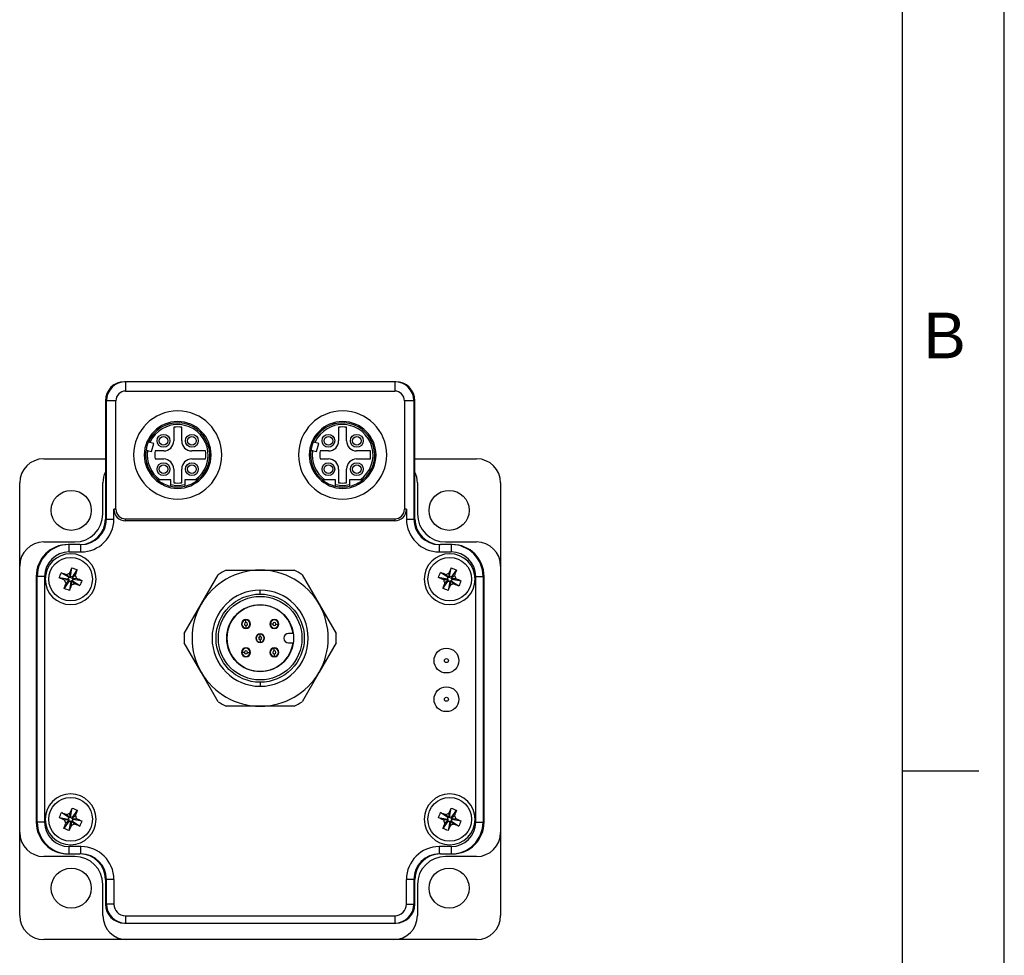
# Model space of a CAD drawing. Extents: x 0 to 21, y 0 to 16.
# Tile 4 of 5: x 16.2 to 21, y 3.1 to 7.7. Entities that reach past the tile are written whole.
import ezdxf

# ---------------------------------------------------------------- set-up
doc = ezdxf.new("R2010")
doc.units = 0
doc.header["$MEASUREMENT"] = 0
for name, color, linetype in [('CONTINUOUS', 7, 'CONTINUOUS'), ('TANGENT_EDGES', 7, 'CONTINUOUS'), ('VISIBLE', 7, 'CONTINUOUS')]:
    doc.layers.add(name, color=color, linetype=linetype)

# ---------------------------------------------------------------- blocks, each defined once
blk = doc.blocks.new('BLOCK7')
at = {"layer": 'CONTINUOUS'}
for p, q in [((21, 0), (21, 16)), ((20.5, 0.75), (20.5, 15.25)), ((20.5, 4), (20.875, 4))]:
    blk.add_line(p, q, dxfattribs=at)
at = {"layer": 'CONTINUOUS', "insert": (20.6026, 6.1387), "char_height": 0.224044, "attachment_point": 4}
blk.add_mtext('{\\fArial|b0|i0|c0|p0;\\C7;B}{\\fArial|b0|i0|c0|p0;\\C7;}', dxfattribs=at)

msp = doc.modelspace()

# ---------------------------------------------------------------- linework, layer by layer
at = {"layer": 'TANGENT_EDGES'}
for p, q in [((16.6836, 5.9115), (16.6836, 5.8652)), ((18.0061, 5.9115), (18.0061, 5.8652)), ((16.6362, 5.8177), (16.5899, 5.8177)), ((18.0999, 5.8177), (18.0536, 5.8177)), ((16.6362, 5.2852), (16.6263, 5.2852)), ((18.0635, 5.2852), (18.0536, 5.2852)), ((16.5899, 5.2365), (16.6263, 5.2365)), ((16.6836, 5.2279), (16.6836, 5.2378)), ((18.0061, 5.2378), (18.0061, 5.2279)), ((18.0635, 5.2365), (18.0999, 5.2365)), ((16.4061, 5.0751), (16.4061, 5.1115)), ((16.4649, 5.0751), (16.4649, 5.1115)), ((18.2249, 5.1115), (18.2249, 5.0751)), ((18.2836, 5.1115), (18.2836, 5.0751)), ((16.2863, 4.9552), (16.2499, 4.9552)), ((18.4035, 4.9552), (18.4399, 4.9552)), ((17.3449, 4.868), (17.3449, 4.8877)), ((17.2753, 4.7407), (17.2753, 4.7413)), ((17.2753, 4.7289), (17.2753, 4.7407)), ((17.2753, 4.7132), (17.2753, 4.7014)), ((17.2753, 4.7014), (17.2753, 4.7008)), ((17.3948, 4.7211), (17.3942, 4.7211)), ((17.4066, 4.7211), (17.3948, 4.7211)), ((17.4224, 4.7211), (17.4342, 4.7211)), ((17.4342, 4.7211), (17.4348, 4.7211)), ((17.3449, 4.6711), (17.3449, 4.6717)), ((17.3449, 4.6593), (17.3449, 4.6711)), ((17.3449, 4.6436), (17.3449, 4.6318)), ((17.3449, 4.6318), (17.3449, 4.6312)), ((17.4145, 4.6015), (17.4145, 4.6021)), ((17.4145, 4.5897), (17.4145, 4.6015)), ((17.2556, 4.5819), (17.255, 4.5819)), ((17.2674, 4.5819), (17.2556, 4.5819)), ((17.2832, 4.5819), (17.295, 4.5819)), ((17.295, 4.5819), (17.2956, 4.5819)), ((17.4145, 4.574), (17.4145, 4.5622)), ((17.4145, 4.5622), (17.4145, 4.5616)), ((17.3449, 4.4349), (17.3449, 4.4152)), ((16.2863, 3.7477), (16.2499, 3.7477)), ((18.4035, 3.7477), (18.4399, 3.7477)), ((16.4061, 3.5915), (16.4061, 3.6279)), ((16.4649, 3.5915), (16.4649, 3.6279)), ((18.2249, 3.6279), (18.2249, 3.5915)), ((18.2836, 3.6279), (18.2836, 3.5915)), ((16.6263, 3.4665), (16.5899, 3.4665)), ((18.0999, 3.4665), (18.0635, 3.4665)), ((16.6263, 3.3452), (16.5899, 3.3452)), ((18.0635, 3.3452), (18.0999, 3.3452)), ((16.6836, 3.2879), (16.6836, 3.2515)), ((18.0061, 3.2879), (18.0061, 3.2515))]:
    msp.add_line(p, q, dxfattribs=at)
for centre in [(18.2599, 4.5415), (18.2599, 4.3515)]:
    msp.add_circle(centre, 0.00999, dxfattribs=at)
for centre, radius, start, end in [((16.9399, 5.5515), 0.1496, 305.3345, 155.5587), ((17.7499, 5.5515), 0.1496, 305.3345, 155.5587), ((16.9399, 5.5515), 0.1496, 171.4413, 234.6655), ((17.7499, 5.5515), 0.1496, 171.4413, 234.6655), ((16.9399, 5.5515), 0.1496, 256.6874, 283.3126), ((17.7499, 5.5515), 0.1496, 256.6874, 283.3126), ((17.2753, 4.7211), 0.00787, 90, 270), ((17.2753, 4.7211), 0.00787, 270, 90), ((17.4145, 4.7211), 0.00787, 0, 180), ((17.4145, 4.7211), 0.00787, 180, 0), ((17.3449, 4.6515), 0.00787, 90, 270), ((17.3449, 4.6515), 0.00787, 270, 90), ((17.2753, 4.5819), 0.00787, 0, 180), ((17.2753, 4.5819), 0.00787, 180, 0), ((17.4145, 4.5819), 0.00787, 90, 270), ((17.4145, 4.5819), 0.00787, 270, 90)]:
    msp.add_arc(centre, radius, start, end, dxfattribs=at)
at = {"layer": 'VISIBLE'}
for p, q in [((16.6836, 5.9115), (16.6786, 5.9115)), ((18.0061, 5.9115), (16.6836, 5.9115)), ((18.0111, 5.9115), (18.0061, 5.9115)), ((16.6836, 5.8652), (18.0061, 5.8652)), ((16.5849, 5.8177), (16.5849, 5.2365)), ((16.5899, 5.2365), (16.5899, 5.8177)), ((16.6362, 5.2852), (16.6362, 5.8177)), ((18.0536, 5.8177), (18.0536, 5.2852)), ((18.0999, 5.8177), (18.0999, 5.2365)), ((18.1049, 5.2365), (18.1049, 5.8177)), ((16.9202, 5.6878), (16.9202, 5.6204)), ((16.9596, 5.6204), (16.9596, 5.6878)), ((17.7302, 5.6878), (17.7302, 5.6204)), ((17.7696, 5.6204), (17.7696, 5.6878)), ((16.8037, 5.6134), (16.7961, 5.6156)), ((16.8231, 5.6076), (16.8037, 5.6134)), ((17.6137, 5.6134), (17.6061, 5.6156)), ((17.6331, 5.6076), (17.6137, 5.6134)), ((16.7843, 5.576), (16.792, 5.5737)), ((16.792, 5.5737), (16.8113, 5.568)), ((16.8113, 5.568), (16.8231, 5.6076)), ((16.871, 5.5711), (16.8294, 5.5711)), ((17.0763, 5.5711), (17.0088, 5.5711)), ((17.5943, 5.576), (17.602, 5.5737)), ((17.602, 5.5737), (17.6213, 5.568)), ((17.6213, 5.568), (17.6331, 5.6076)), ((17.681, 5.5711), (17.6394, 5.5711)), ((17.8863, 5.5711), (17.8188, 5.5711)), ((16.2819, 5.5326), (16.5849, 5.5326)), ((16.8294, 5.5318), (16.871, 5.5318)), ((17.0088, 5.5318), (17.0763, 5.5318)), ((17.6394, 5.5318), (17.681, 5.5318)), ((17.8188, 5.5318), (17.8863, 5.5318)), ((18.1049, 5.5326), (18.4079, 5.5326)), ((16.9202, 5.4826), (16.9202, 5.4151)), ((16.9596, 5.4151), (16.9596, 5.4826)), ((17.7302, 5.4826), (17.7302, 5.4151)), ((17.7696, 5.4151), (17.7696, 5.4826)), ((16.8412, 5.4294), (16.8404, 5.4294)), ((16.8534, 5.4294), (16.8412, 5.4294)), ((16.9054, 5.4294), (16.8534, 5.4294)), ((16.9054, 5.4059), (16.9054, 5.4294)), ((17.0264, 5.4294), (16.9743, 5.4294)), ((16.9743, 5.4294), (16.9743, 5.4059)), ((17.0394, 5.4294), (17.0264, 5.4294)), ((17.6512, 5.4294), (17.6504, 5.4294)), ((17.6634, 5.4294), (17.6512, 5.4294)), ((17.7154, 5.4294), (17.6634, 5.4294)), ((17.7154, 5.4059), (17.7154, 5.4294)), ((17.8364, 5.4294), (17.7843, 5.4294)), ((17.7843, 5.4294), (17.7843, 5.4059)), ((17.8494, 5.4294), (17.8364, 5.4294)), ((16.1638, 5.006), (16.1638, 5.4145)), ((16.5723, 5.2619), (16.5723, 5.4145)), ((16.9054, 5.3978), (16.9054, 5.4059)), ((16.9743, 5.4059), (16.9743, 5.3978)), ((17.7154, 5.3978), (17.7154, 5.4059)), ((17.7843, 5.4059), (17.7843, 5.3978)), ((18.1175, 5.4145), (18.1175, 5.2619)), ((18.526, 5.4145), (18.526, 5.006)), ((16.6263, 5.2365), (16.6263, 5.2852)), ((18.0635, 5.2852), (18.0635, 5.2365)), ((16.6836, 5.2378), (18.0061, 5.2378)), ((18.0061, 5.2279), (16.6836, 5.2279)), ((16.2819, 5.1241), (16.4345, 5.1241)), ((16.4061, 5.1115), (16.4011, 5.1115)), ((16.4599, 5.1115), (16.4061, 5.1115)), ((16.4599, 5.1115), (16.4649, 5.1115)), ((18.2249, 5.1115), (18.2299, 5.1115)), ((18.2836, 5.1115), (18.2299, 5.1115)), ((18.2553, 5.1241), (18.4079, 5.1241)), ((18.2886, 5.1115), (18.2836, 5.1115)), ((16.4061, 5.0751), (16.4649, 5.0751)), ((18.2249, 5.0751), (18.2836, 5.0751)), ((16.1638, 3.6969), (16.1638, 5.006)), ((16.4132, 4.9543), (16.4198, 4.9969)), ((16.4228, 4.9508), (16.4455, 4.9874)), ((17.1779, 4.9861), (17.3449, 4.9861)), ((17.3449, 4.9861), (17.5119, 4.9861)), ((18.2757, 4.9543), (18.2839, 4.9966)), ((18.2851, 4.9504), (18.3093, 4.9861)), ((18.526, 5.006), (18.526, 3.6969)), ((16.2449, 4.9552), (16.2449, 3.7477)), ((16.2499, 3.7477), (16.2499, 4.9552)), ((16.2863, 4.9552), (16.2863, 3.7477)), ((16.401, 4.9408), (16.3585, 4.9473)), ((16.4046, 4.9504), (16.368, 4.9731)), ((16.407, 4.9386), (16.3845, 4.9369)), ((16.4072, 4.9381), (16.3913, 4.9222)), ((16.4105, 4.9482), (16.3946, 4.964)), ((16.4046, 4.9504), (16.401, 4.9408)), ((16.401, 4.9408), (16.407, 4.9386)), ((16.4105, 4.9482), (16.4046, 4.9504)), ((16.4072, 4.9381), (16.405, 4.9322)), ((16.407, 4.9386), (16.4072, 4.9381)), ((16.411, 4.9484), (16.4093, 4.9708)), ((16.411, 4.9484), (16.4105, 4.9482)), ((16.4132, 4.9543), (16.411, 4.9484)), ((16.4228, 4.9508), (16.4132, 4.9543)), ((16.4146, 4.9286), (16.4168, 4.9345)), ((16.4168, 4.9345), (16.4173, 4.9347)), ((16.4168, 4.9345), (16.4185, 4.9121)), ((16.4173, 4.9347), (16.4332, 4.9189)), ((16.4173, 4.9347), (16.4232, 4.9326)), ((16.4206, 4.9449), (16.4365, 4.9608)), ((16.4206, 4.9449), (16.4228, 4.9508)), ((16.4208, 4.9443), (16.4206, 4.9449)), ((16.4208, 4.9443), (16.4433, 4.946)), ((16.4268, 4.9422), (16.4208, 4.9443)), ((16.4232, 4.9326), (16.4268, 4.9422)), ((16.4268, 4.9422), (16.4693, 4.9356)), ((17.0551, 4.8188), (17.1386, 4.9634)), ((17.5512, 4.9634), (17.6347, 4.8188)), ((18.263, 4.9413), (18.2207, 4.9495)), ((18.2669, 4.9507), (18.2313, 4.9748)), ((18.2688, 4.9388), (18.2464, 4.938)), ((18.2691, 4.9383), (18.2526, 4.923)), ((18.2728, 4.9483), (18.2575, 4.9648)), ((18.2669, 4.9507), (18.263, 4.9413)), ((18.263, 4.9413), (18.2688, 4.9388)), ((18.2691, 4.9383), (18.2666, 4.9325)), ((18.2728, 4.9483), (18.2669, 4.9507)), ((18.2688, 4.9388), (18.2691, 4.9383)), ((18.2733, 4.9485), (18.2725, 4.971)), ((18.2733, 4.9485), (18.2728, 4.9483)), ((18.2757, 4.9543), (18.2733, 4.9485)), ((18.2851, 4.9504), (18.2757, 4.9543)), ((18.2761, 4.9286), (18.2785, 4.9344)), ((18.2785, 4.9344), (18.279, 4.9346)), ((18.2785, 4.9344), (18.2793, 4.912)), ((18.279, 4.9346), (18.2943, 4.9182)), ((18.279, 4.9346), (18.2848, 4.9322)), ((18.2827, 4.9446), (18.2992, 4.9599)), ((18.2827, 4.9446), (18.2851, 4.9504)), ((18.2829, 4.9441), (18.2827, 4.9446)), ((18.2829, 4.9441), (18.3054, 4.9449)), ((18.2888, 4.9417), (18.2829, 4.9441)), ((18.2848, 4.9322), (18.2888, 4.9417)), ((18.2888, 4.9417), (18.3311, 4.9335)), ((18.4035, 3.7477), (18.4035, 4.9552)), ((18.4399, 4.9552), (18.4399, 3.7477)), ((18.4449, 3.7477), (18.4449, 4.9552)), ((16.405, 4.9322), (16.3823, 4.8956)), ((16.405, 4.9322), (16.4146, 4.9286)), ((16.4146, 4.9286), (16.408, 4.886)), ((16.4232, 4.9326), (16.4598, 4.9098)), ((18.2666, 4.9325), (18.2425, 4.8968)), ((18.2666, 4.9325), (18.2761, 4.9286)), ((18.2761, 4.9286), (18.2679, 4.8863)), ((18.2848, 4.9322), (18.3205, 4.9081)), ((16.9716, 4.6741), (17.0551, 4.8188)), ((17.6347, 4.8188), (17.7182, 4.6741)), ((17.5066, 4.6751), (17.4847, 4.6751)), ((17.0551, 4.4841), (16.9716, 4.6288)), ((17.4847, 4.6278), (17.5066, 4.6278)), ((17.7182, 4.6288), (17.6347, 4.4841)), ((17.1386, 4.3395), (17.0551, 4.4841)), ((17.6347, 4.4841), (17.5512, 4.3395)), ((17.3449, 4.3168), (17.1779, 4.3168)), ((17.5119, 4.3168), (17.3449, 4.3168)), ((16.4049, 3.7707), (16.3693, 3.7948)), ((16.4108, 3.7683), (16.3955, 3.7848)), ((16.4113, 3.7685), (16.4105, 3.791)), ((16.4137, 3.7743), (16.4113, 3.7685)), ((16.4137, 3.7743), (16.4219, 3.8166)), ((16.4231, 3.7704), (16.4137, 3.7743)), ((16.4207, 3.7646), (16.4372, 3.7799)), ((16.4231, 3.7704), (16.4473, 3.8061)), ((18.2669, 3.7707), (18.2313, 3.7948)), ((18.2728, 3.7683), (18.2575, 3.7848)), ((18.2733, 3.7685), (18.2725, 3.791)), ((18.2757, 3.7743), (18.2733, 3.7685)), ((18.2757, 3.7743), (18.2839, 3.8166)), ((18.2851, 3.7704), (18.2757, 3.7743)), ((18.2827, 3.7646), (18.2992, 3.7799)), ((18.2851, 3.7704), (18.3093, 3.8061)), ((16.401, 3.7613), (16.3587, 3.7695)), ((16.4046, 3.7525), (16.3805, 3.7168)), ((16.4068, 3.7588), (16.3844, 3.758)), ((16.4071, 3.7583), (16.3906, 3.743)), ((16.4049, 3.7707), (16.401, 3.7613)), ((16.401, 3.7613), (16.4068, 3.7588)), ((16.4071, 3.7583), (16.4046, 3.7525)), ((16.4046, 3.7525), (16.4141, 3.7486)), ((16.4108, 3.7683), (16.4049, 3.7707)), ((16.4141, 3.7486), (16.4059, 3.7063)), ((16.4068, 3.7588), (16.4071, 3.7583)), ((16.4113, 3.7685), (16.4108, 3.7683)), ((16.4141, 3.7486), (16.4165, 3.7544)), ((16.4165, 3.7544), (16.417, 3.7546)), ((16.4165, 3.7544), (16.4173, 3.732)), ((16.417, 3.7546), (16.4323, 3.7382)), ((16.417, 3.7546), (16.4228, 3.7522)), ((16.4207, 3.7646), (16.4231, 3.7704)), ((16.4209, 3.7641), (16.4207, 3.7646)), ((16.4209, 3.7641), (16.4434, 3.7649)), ((16.4268, 3.7617), (16.4209, 3.7641)), ((16.4228, 3.7522), (16.4268, 3.7617)), ((16.4228, 3.7522), (16.4585, 3.7281)), ((16.4268, 3.7617), (16.4691, 3.7535)), ((18.263, 3.7613), (18.2207, 3.7695)), ((18.2666, 3.7525), (18.2425, 3.7168)), ((18.2688, 3.7588), (18.2464, 3.758)), ((18.2691, 3.7583), (18.2526, 3.743)), ((18.2669, 3.7707), (18.263, 3.7613)), ((18.263, 3.7613), (18.2688, 3.7588)), ((18.2691, 3.7583), (18.2666, 3.7525)), ((18.2666, 3.7525), (18.2761, 3.7486)), ((18.2728, 3.7683), (18.2669, 3.7707)), ((18.2761, 3.7486), (18.2679, 3.7063)), ((18.2688, 3.7588), (18.2691, 3.7583)), ((18.2733, 3.7685), (18.2728, 3.7683)), ((18.2761, 3.7486), (18.2785, 3.7544)), ((18.2785, 3.7544), (18.279, 3.7546)), ((18.2785, 3.7544), (18.2793, 3.732)), ((18.279, 3.7546), (18.2848, 3.7522)), ((18.279, 3.7546), (18.2943, 3.7382)), ((18.2827, 3.7646), (18.2851, 3.7704)), ((18.2829, 3.7641), (18.2827, 3.7646)), ((18.2829, 3.7641), (18.3054, 3.7649)), ((18.2888, 3.7617), (18.2829, 3.7641)), ((18.2848, 3.7522), (18.2888, 3.7617)), ((18.2848, 3.7522), (18.3205, 3.7281)), ((18.2888, 3.7617), (18.3311, 3.7535)), ((16.1638, 3.2885), (16.1638, 3.6969)), ((18.526, 3.6969), (18.526, 3.2885)), ((16.4649, 3.6279), (16.4061, 3.6279)), ((18.2836, 3.6279), (18.2249, 3.6279)), ((16.4345, 3.5788), (16.2819, 3.5788)), ((16.4011, 3.5915), (16.4061, 3.5915)), ((16.4061, 3.5915), (16.4599, 3.5915)), ((16.4649, 3.5915), (16.4599, 3.5915)), ((18.2299, 3.5915), (18.2249, 3.5915)), ((18.2299, 3.5915), (18.2836, 3.5915)), ((18.4079, 3.5788), (18.2553, 3.5788)), ((18.2836, 3.5915), (18.2886, 3.5915)), ((16.5723, 3.2885), (16.5723, 3.441)), ((16.5849, 3.4665), (16.5849, 3.3452)), ((16.5899, 3.3452), (16.5899, 3.4665)), ((16.6263, 3.4665), (16.6263, 3.3452)), ((18.0635, 3.3452), (18.0635, 3.4665)), ((18.0999, 3.4665), (18.0999, 3.3452)), ((18.1049, 3.3452), (18.1049, 3.4665)), ((18.1175, 3.441), (18.1175, 3.2885)), ((16.6786, 3.2515), (16.6836, 3.2515)), ((16.6836, 3.2879), (18.0061, 3.2879)), ((16.6836, 3.2515), (18.0061, 3.2515)), ((18.0061, 3.2515), (18.0111, 3.2515)), ((16.6904, 3.1704), (16.2819, 3.1704)), ((17.9994, 3.1704), (16.6904, 3.1704)), ((18.4079, 3.1704), (17.9994, 3.1704))]:
    msp.add_line(p, q, dxfattribs=at)
for centre, radius in [((16.8702, 5.6211), 0.0315), ((16.8702, 5.6211), 0.0217), ((17.0096, 5.6211), 0.0315), ((17.0096, 5.6211), 0.0217), ((17.6802, 5.6211), 0.0315), ((17.6802, 5.6211), 0.0217), ((17.8196, 5.6211), 0.0315), ((17.8196, 5.6211), 0.0217), ((16.8702, 5.4818), 0.0315), ((16.8702, 5.4818), 0.0217), ((17.0096, 5.4818), 0.0315), ((17.0096, 5.4818), 0.0217), ((17.6802, 5.4818), 0.0315), ((17.6802, 5.4818), 0.0217), ((17.8196, 5.4818), 0.0315), ((17.8196, 5.4818), 0.0217), ((16.4169, 5.2794), 0.0984), ((18.2729, 5.2794), 0.0984), ((16.4139, 4.9415), 0.1071), ((18.2759, 4.9415), 0.1071), ((17.3449, 4.6515), 0.2165), ((17.3449, 4.6515), 0.2052), ((17.3449, 4.6515), 0.1644), ((18.2599, 4.5415), 0.061), ((18.2599, 4.3515), 0.061), ((16.4139, 3.7615), 0.1071), ((18.2759, 3.7615), 0.1071), ((16.4169, 3.4235), 0.0984), ((18.2729, 3.4235), 0.0984)]:
    msp.add_circle(centre, radius, dxfattribs=at)
for centre, radius, start, end in [((16.6786, 5.8177), 0.0938, 90, 180), ((16.6836, 5.8177), 0.0938, 90, 180), ((18.0061, 5.8177), 0.0938, 0, 90), ((18.0111, 5.8177), 0.0938, 0, 90), ((16.6836, 5.8177), 0.0475, 90, 180), ((18.0061, 5.8177), 0.0475, 0, 90), ((16.9399, 5.5515), 0.2165, 0, 180), ((17.7499, 5.5515), 0.2165, 0, 180), ((16.9399, 5.5515), 0.164, 0, 180), ((16.9399, 5.5515), 0.1575, 309.195, 155.9582), ((17.7499, 5.5515), 0.164, 0, 180), ((17.7499, 5.5515), 0.1575, 309.195, 155.9582), ((16.9399, 5.5515), 0.1378, 81.7868, 98.2132), ((17.7499, 5.5515), 0.1378, 81.7868, 98.2132), ((16.9399, 5.5515), 0.1575, 155.9582, 171.0418), ((16.871, 5.6204), 0.0492, 270, 0), ((17.0088, 5.6204), 0.0492, 180, 270), ((17.7499, 5.5515), 0.1575, 155.9582, 171.0418), ((17.681, 5.6204), 0.0492, 270, 0), ((17.8188, 5.6204), 0.0492, 180, 270), ((16.9399, 5.5515), 0.1575, 171.0418, 230.805), ((16.9399, 5.5515), 0.1122, 169.8958, 190.1042), ((16.9399, 5.5515), 0.1378, 351.7868, 8.2132), ((17.7499, 5.5515), 0.1575, 171.0418, 230.805), ((17.7499, 5.5515), 0.1122, 169.8958, 190.1042), ((17.7499, 5.5515), 0.1378, 351.7868, 8.2132), ((16.2819, 5.4145), 0.1181, 90, 180), ((16.9399, 5.5515), 0.2165, 180, 0), ((16.9399, 5.5515), 0.164, 180, 0), ((16.871, 5.4826), 0.0492, 0, 90), ((17.0088, 5.4826), 0.0492, 90, 180), ((17.7499, 5.5515), 0.2165, 180, 0), ((17.7499, 5.5515), 0.164, 180, 0), ((17.681, 5.4826), 0.0492, 0, 90), ((17.8188, 5.4826), 0.0492, 90, 180), ((18.4079, 5.4145), 0.1181, 0, 90), ((16.6904, 5.4145), 0.1181, 153.2527, 180), ((17.9994, 5.4145), 0.1181, 0, 26.7473), ((16.9399, 5.5515), 0.1575, 230.805, 257.3644), ((16.9399, 5.5515), 0.1575, 282.6356, 309.195), ((17.7499, 5.5515), 0.1575, 230.805, 257.3644), ((17.7499, 5.5515), 0.1575, 282.6356, 309.195), ((16.9399, 5.5515), 0.1575, 257.3644, 282.6356), ((16.9399, 5.5515), 0.1378, 261.7868, 278.2132), ((17.7499, 5.5515), 0.1575, 257.3644, 282.6356), ((17.7499, 5.5515), 0.1378, 261.7868, 278.2132), ((16.6836, 5.2852), 0.0574, 180, 270), ((16.6836, 5.2852), 0.0475, 180, 270), ((18.0061, 5.2852), 0.0475, 270, 0), ((18.0061, 5.2852), 0.0574, 270, 0), ((16.4345, 5.2619), 0.1378, 270, 0), ((16.4599, 5.2365), 0.125, 270, 0), ((16.4649, 5.2365), 0.125, 270, 0), ((16.4649, 5.2365), 0.1614, 270, 0), ((18.2249, 5.2365), 0.1614, 180, 270), ((18.2249, 5.2365), 0.125, 180, 270), ((18.2299, 5.2365), 0.125, 180, 270), ((18.2553, 5.2619), 0.1378, 180, 270), ((16.2819, 5.006), 0.1181, 90, 180), ((16.4011, 4.9552), 0.1562, 90, 180), ((16.4061, 4.9552), 0.1562, 90, 180), ((18.2836, 4.9552), 0.1562, 0, 90), ((18.2886, 4.9552), 0.1562, 0, 90), ((18.4079, 5.006), 0.1181, 0, 90), ((16.4061, 4.9552), 0.1199, 90, 180), ((16.4139, 4.9415), 0.125, 0, 180), ((18.2759, 4.9415), 0.125, 0, 180), ((18.2836, 4.9552), 0.1199, 0, 90), ((17.3449, 4.6515), 0.3346, 90, 150), ((17.3449, 4.6515), 0.374, 116.5254, 123.4746), ((17.3449, 4.6515), 0.3346, 30, 90), ((17.3449, 4.6515), 0.374, 56.5254, 63.4746), ((16.4139, 4.9415), 0.125, 180, 0), ((18.2759, 4.9415), 0.125, 180, 0), ((17.3449, 4.6515), 0.2362, 90, 270), ((17.3449, 4.6515), 0.2362, 270, 90), ((17.3449, 4.6515), 0.3346, 150, 210), ((17.3449, 4.6515), 0.1634, 90, 270), ((17.3449, 4.6515), 0.1634, 8.3129, 90), ((17.3449, 4.6515), 0.3346, 330, 30), ((17.2753, 4.7211), 0.0217, 90, 270), ((17.2753, 4.7211), 0.0203, 90, 270), ((17.2753, 4.7211), 0.0197, 90, 270), ((17.2753, 4.7211), 0.0217, 270, 90), ((17.2753, 4.7211), 0.0203, 270, 90), ((17.2753, 4.7211), 0.0197, 270, 90), ((17.4145, 4.7211), 0.0217, 90, 270), ((17.4145, 4.7211), 0.0203, 0, 180), ((17.4145, 4.7211), 0.0197, 0, 180), ((17.4145, 4.7211), 0.0217, 270, 90), ((17.4145, 4.7211), 0.0203, 180, 0), ((17.4145, 4.7211), 0.0197, 180, 0), ((17.3449, 4.6515), 0.374, 176.5254, 183.4746), ((17.3449, 4.6515), 0.0217, 90, 270), ((17.3449, 4.6515), 0.0203, 90, 270), ((17.3449, 4.6515), 0.0197, 90, 270), ((17.3449, 4.6515), 0.0217, 270, 90), ((17.3449, 4.6515), 0.0203, 270, 90), ((17.3449, 4.6515), 0.0197, 270, 90), ((17.4847, 4.6515), 0.0236, 90, 270), ((17.3449, 4.6515), 0.374, 356.5254, 3.4746), ((17.2753, 4.5819), 0.0217, 90, 270), ((17.2753, 4.5819), 0.0203, 0, 180), ((17.2753, 4.5819), 0.0197, 0, 180), ((17.2753, 4.5819), 0.0217, 270, 90), ((17.3449, 4.6515), 0.1634, 270, 351.6871), ((17.4145, 4.5819), 0.0217, 90, 270), ((17.4145, 4.5819), 0.0203, 90, 270), ((17.4145, 4.5819), 0.0197, 90, 270), ((17.4145, 4.5819), 0.0217, 270, 90), ((17.4145, 4.5819), 0.0203, 270, 90), ((17.4145, 4.5819), 0.0197, 270, 90), ((17.2753, 4.5819), 0.0203, 180, 0), ((17.2753, 4.5819), 0.0197, 180, 0), ((17.3449, 4.6515), 0.3346, 210, 270), ((17.3449, 4.6515), 0.3346, 270, 330), ((17.3449, 4.6515), 0.374, 236.5254, 243.4746), ((17.3449, 4.6515), 0.374, 296.5254, 303.4746), ((16.4139, 3.7615), 0.125, 0, 180), ((18.2759, 3.7615), 0.125, 0, 180), ((16.4011, 3.7477), 0.1563, 180, 270), ((16.4061, 3.7477), 0.1562, 180, 270), ((16.4061, 3.7477), 0.1199, 180, 270), ((16.4139, 3.7615), 0.125, 180, 0), ((18.2759, 3.7615), 0.125, 180, 0), ((18.2836, 3.7477), 0.1562, 270, 360), ((18.2836, 3.7477), 0.1199, 270, 360), ((18.2886, 3.7477), 0.1563, 270, 0), ((16.2819, 3.6969), 0.1181, 180, 270), ((18.4079, 3.6969), 0.1181, 270, 0), ((16.4649, 3.4665), 0.1614, 360, 90), ((18.2249, 3.4665), 0.1614, 90, 180), ((16.4345, 3.441), 0.1378, 0, 90), ((16.4599, 3.4665), 0.125, 0, 90), ((16.4649, 3.4665), 0.125, 360, 90), ((18.2249, 3.4665), 0.125, 90, 180), ((18.2299, 3.4665), 0.125, 90, 180), ((18.2553, 3.441), 0.1378, 90, 180), ((16.6786, 3.3452), 0.0938, 180, 270), ((16.6836, 3.3452), 0.0938, 180, 270), ((16.6836, 3.3452), 0.0574, 180, 270), ((18.0061, 3.3452), 0.0938, 270, 360), ((18.0061, 3.3452), 0.0574, 270, 360), ((18.0111, 3.3452), 0.0938, 270, 0), ((16.2819, 3.2885), 0.1181, 180, 270), ((16.6904, 3.2885), 0.1181, 180, 270), ((17.9994, 3.2885), 0.1181, 270, 0), ((18.4079, 3.2885), 0.1181, 270, 0)]:
    msp.add_arc(centre, radius, start, end, dxfattribs=at)
for points, knots in [([(16.4093, 4.9708), (16.4111, 4.9754), (16.4129, 4.9799), (16.4164, 4.9886), (16.4181, 4.9928), (16.4198, 4.9969)], [0, 0, 0, 0, 0.03769119, 0.03769119, 0.07259017, 0.07259017, 0.07259017, 0.07259017]), ([(16.4198, 4.9969), (16.4241, 4.9955), (16.4284, 4.994), (16.437, 4.9908), (16.4413, 4.9891), (16.4455, 4.9874)], [0, 0, 0, 0, 0.03491193, 0.03491193, 0.06984553, 0.06984553, 0.06984553, 0.06984553]), ([(16.4455, 4.9874), (16.4442, 4.9832), (16.4428, 4.979), (16.4397, 4.9701), (16.4381, 4.9655), (16.4365, 4.9608)], [0, 0, 0, 0, 0.03447207, 0.03447207, 0.07259019, 0.07259019, 0.07259019, 0.07259019]), ([(18.2725, 4.971), (18.2744, 4.9755), (18.2764, 4.98), (18.2802, 4.9885), (18.2821, 4.9926), (18.2839, 4.9966)], [0, 0, 0, 0, 0.03769119, 0.03769119, 0.07259017, 0.07259017, 0.07259017, 0.07259017]), ([(18.2839, 4.9966), (18.2882, 4.995), (18.2925, 4.9934), (18.3009, 4.9899), (18.3051, 4.988), (18.3093, 4.9861)], [0, 0, 0, 0, 0.03491193, 0.03491193, 0.06984553, 0.06984553, 0.06984553, 0.06984553]), ([(18.3093, 4.9861), (18.3077, 4.982), (18.3062, 4.9779), (18.3028, 4.9691), (18.301, 4.9645), (18.2992, 4.9599)], [0, 0, 0, 0, 0.03447207, 0.03447207, 0.07259019, 0.07259019, 0.07259019, 0.07259019]), ([(16.3585, 4.9473), (16.3599, 4.9517), (16.3614, 4.956), (16.3646, 4.9646), (16.3662, 4.9689), (16.368, 4.9731)], [0, 0, 0, 0, 0.03491193, 0.03491193, 0.06984553, 0.06984553, 0.06984553, 0.06984553]), ([(16.3845, 4.9369), (16.38, 4.9387), (16.3754, 4.9405), (16.3667, 4.944), (16.3626, 4.9456), (16.3585, 4.9473)], [0, 0, 0, 0, 0.03769119, 0.03769119, 0.07259017, 0.07259017, 0.07259017, 0.07259017]), ([(16.368, 4.9731), (16.3722, 4.9717), (16.3764, 4.9703), (16.3852, 4.9673), (16.3899, 4.9657), (16.3946, 4.964)], [0, 0, 0, 0, 0.03447207, 0.03447207, 0.07259019, 0.07259019, 0.07259019, 0.07259019]), ([(16.3913, 4.9222), (16.3902, 4.9246), (16.389, 4.927), (16.3868, 4.932), (16.3856, 4.9344), (16.3845, 4.9369)], [0, 0, 0, 0, 0.02060525, 0.02060525, 0.0412124, 0.0412124, 0.0412124, 0.0412124]), ([(16.3946, 4.964), (16.397, 4.9652), (16.3995, 4.9663), (16.4044, 4.9686), (16.4069, 4.9697), (16.4093, 4.9708)], [0, 0, 0, 0, 0.02060525, 0.02060525, 0.0412124, 0.0412124, 0.0412124, 0.0412124]), ([(16.4365, 4.9608), (16.4376, 4.9583), (16.4388, 4.9559), (16.441, 4.951), (16.4422, 4.9485), (16.4433, 4.946)], [0, 0, 0, 0, 0.02060525, 0.02060525, 0.0412124, 0.0412124, 0.0412124, 0.0412124]), ([(16.4433, 4.946), (16.4478, 4.9443), (16.4524, 4.9425), (16.4611, 4.939), (16.4652, 4.9373), (16.4693, 4.9356)], [0, 0, 0, 0, 0.03769119, 0.03769119, 0.07259017, 0.07259017, 0.07259017, 0.07259017]), ([(16.4693, 4.9356), (16.4679, 4.9312), (16.4664, 4.9269), (16.4632, 4.9183), (16.4616, 4.9141), (16.4598, 4.9098)], [0, 0, 0, 0, 0.03491193, 0.03491193, 0.06984553, 0.06984553, 0.06984553, 0.06984553]), ([(18.2207, 4.9495), (18.2223, 4.9538), (18.224, 4.958), (18.2275, 4.9665), (18.2293, 4.9707), (18.2313, 4.9748)], [0, 0, 0, 0, 0.03491193, 0.03491193, 0.06984553, 0.06984553, 0.06984553, 0.06984553]), ([(18.2464, 4.938), (18.2419, 4.94), (18.2374, 4.942), (18.2288, 4.9458), (18.2248, 4.9476), (18.2207, 4.9495)], [0, 0, 0, 0, 0.03769119, 0.03769119, 0.07259017, 0.07259017, 0.07259017, 0.07259017]), ([(18.2313, 4.9748), (18.2354, 4.9733), (18.2395, 4.9717), (18.2482, 4.9684), (18.2529, 4.9666), (18.2575, 4.9648)], [0, 0, 0, 0, 0.03447207, 0.03447207, 0.07259019, 0.07259019, 0.07259019, 0.07259019]), ([(18.2526, 4.923), (18.2515, 4.9255), (18.2505, 4.928), (18.2484, 4.933), (18.2474, 4.9355), (18.2464, 4.938)], [0, 0, 0, 0, 0.02060525, 0.02060525, 0.0412124, 0.0412124, 0.0412124, 0.0412124]), ([(18.2575, 4.9648), (18.26, 4.9658), (18.2625, 4.9669), (18.2675, 4.9689), (18.27, 4.97), (18.2725, 4.971)], [0, 0, 0, 0, 0.02060525, 0.02060525, 0.0412124, 0.0412124, 0.0412124, 0.0412124]), ([(18.2992, 4.9599), (18.3003, 4.9574), (18.3013, 4.9549), (18.3034, 4.9499), (18.3044, 4.9474), (18.3054, 4.9449)], [0, 0, 0, 0, 0.02060525, 0.02060525, 0.0412124, 0.0412124, 0.0412124, 0.0412124]), ([(18.3054, 4.9449), (18.3099, 4.9429), (18.3144, 4.941), (18.3229, 4.9371), (18.327, 4.9353), (18.3311, 4.9335)], [0, 0, 0, 0, 0.03769119, 0.03769119, 0.07259017, 0.07259017, 0.07259017, 0.07259017]), ([(18.3311, 4.9335), (18.3295, 4.9292), (18.3278, 4.9249), (18.3243, 4.9164), (18.3225, 4.9122), (18.3205, 4.9081)], [0, 0, 0, 0, 0.03491193, 0.03491193, 0.06984553, 0.06984553, 0.06984553, 0.06984553]), ([(16.3823, 4.8956), (16.3836, 4.8997), (16.385, 4.9039), (16.3881, 4.9128), (16.3897, 4.9175), (16.3913, 4.9222)], [0, 0, 0, 0, 0.03447207, 0.03447207, 0.07259019, 0.07259019, 0.07259019, 0.07259019]), ([(16.408, 4.886), (16.4037, 4.8874), (16.3994, 4.889), (16.3908, 4.8921), (16.3865, 4.8938), (16.3823, 4.8956)], [0, 0, 0, 0, 0.03491193, 0.03491193, 0.06984553, 0.06984553, 0.06984553, 0.06984553]), ([(16.4185, 4.9121), (16.4167, 4.9075), (16.4149, 4.903), (16.4114, 4.8943), (16.4097, 4.8901), (16.408, 4.886)], [0, 0, 0, 0, 0.03769119, 0.03769119, 0.07259017, 0.07259017, 0.07259017, 0.07259017]), ([(16.4332, 4.9189), (16.4308, 4.9177), (16.4283, 4.9166), (16.4234, 4.9143), (16.4209, 4.9132), (16.4185, 4.9121)], [0, 0, 0, 0, 0.02060525, 0.02060525, 0.0412124, 0.0412124, 0.0412124, 0.0412124]), ([(16.4598, 4.9098), (16.4556, 4.9112), (16.4514, 4.9126), (16.4426, 4.9156), (16.4379, 4.9172), (16.4332, 4.9189)], [0, 0, 0, 0, 0.03447207, 0.03447207, 0.07259019, 0.07259019, 0.07259019, 0.07259019]), ([(18.2425, 4.8968), (18.244, 4.9009), (18.2456, 4.9051), (18.249, 4.9138), (18.2508, 4.9184), (18.2526, 4.923)], [0, 0, 0, 0, 0.03447207, 0.03447207, 0.07259019, 0.07259019, 0.07259019, 0.07259019]), ([(18.2679, 4.8863), (18.2636, 4.8879), (18.2593, 4.8896), (18.2509, 4.8931), (18.2467, 4.8949), (18.2425, 4.8968)], [0, 0, 0, 0, 0.03491193, 0.03491193, 0.06984553, 0.06984553, 0.06984553, 0.06984553]), ([(18.2793, 4.912), (18.2774, 4.9074), (18.2754, 4.903), (18.2716, 4.8944), (18.2697, 4.8903), (18.2679, 4.8863)], [0, 0, 0, 0, 0.03769119, 0.03769119, 0.07259017, 0.07259017, 0.07259017, 0.07259017]), ([(18.2943, 4.9182), (18.2918, 4.9171), (18.2893, 4.916), (18.2843, 4.914), (18.2818, 4.913), (18.2793, 4.912)], [0, 0, 0, 0, 0.02060525, 0.02060525, 0.0412124, 0.0412124, 0.0412124, 0.0412124]), ([(18.3205, 4.9081), (18.3164, 4.9096), (18.3123, 4.9112), (18.3036, 4.9145), (18.2989, 4.9163), (18.2943, 4.9182)], [0, 0, 0, 0, 0.03447207, 0.03447207, 0.07259019, 0.07259019, 0.07259019, 0.07259019]), ([(16.3587, 3.7695), (16.3603, 3.7738), (16.362, 3.778), (16.3655, 3.7865), (16.3673, 3.7907), (16.3693, 3.7948)], [0, 0, 0, 0, 0.03491193, 0.03491193, 0.06984553, 0.06984553, 0.06984553, 0.06984553]), ([(16.3693, 3.7948), (16.3734, 3.7933), (16.3775, 3.7917), (16.3862, 3.7884), (16.3909, 3.7866), (16.3955, 3.7848)], [0, 0, 0, 0, 0.03447207, 0.03447207, 0.07259019, 0.07259019, 0.07259019, 0.07259019]), ([(16.3955, 3.7848), (16.398, 3.7858), (16.4005, 3.7869), (16.4055, 3.7889), (16.408, 3.79), (16.4105, 3.791)], [0, 0, 0, 0, 0.02060525, 0.02060525, 0.0412124, 0.0412124, 0.0412124, 0.0412124]), ([(16.4105, 3.791), (16.4124, 3.7955), (16.4144, 3.8), (16.4182, 3.8085), (16.4201, 3.8126), (16.4219, 3.8166)], [0, 0, 0, 0, 0.03769119, 0.03769119, 0.07259017, 0.07259017, 0.07259017, 0.07259017]), ([(16.4219, 3.8166), (16.4262, 3.815), (16.4305, 3.8134), (16.4389, 3.8099), (16.4431, 3.808), (16.4473, 3.8061)], [0, 0, 0, 0, 0.03491193, 0.03491193, 0.06984553, 0.06984553, 0.06984553, 0.06984553]), ([(16.4473, 3.8061), (16.4457, 3.802), (16.4442, 3.7979), (16.4408, 3.7891), (16.439, 3.7845), (16.4372, 3.7799)], [0, 0, 0, 0, 0.03447207, 0.03447207, 0.07259019, 0.07259019, 0.07259019, 0.07259019]), ([(16.4372, 3.7799), (16.4383, 3.7774), (16.4393, 3.7749), (16.4414, 3.7699), (16.4424, 3.7674), (16.4434, 3.7649)], [0, 0, 0, 0, 0.02060525, 0.02060525, 0.0412124, 0.0412124, 0.0412124, 0.0412124]), ([(18.2207, 3.7695), (18.2223, 3.7738), (18.224, 3.778), (18.2275, 3.7865), (18.2293, 3.7907), (18.2313, 3.7948)], [0, 0, 0, 0, 0.03491193, 0.03491193, 0.06984553, 0.06984553, 0.06984553, 0.06984553]), ([(18.2313, 3.7948), (18.2354, 3.7933), (18.2395, 3.7917), (18.2482, 3.7884), (18.2529, 3.7866), (18.2575, 3.7848)], [0, 0, 0, 0, 0.03447207, 0.03447207, 0.07259019, 0.07259019, 0.07259019, 0.07259019]), ([(18.2575, 3.7848), (18.26, 3.7858), (18.2625, 3.7869), (18.2675, 3.7889), (18.27, 3.79), (18.2725, 3.791)], [0, 0, 0, 0, 0.02060525, 0.02060525, 0.0412124, 0.0412124, 0.0412124, 0.0412124]), ([(18.2725, 3.791), (18.2744, 3.7955), (18.2764, 3.8), (18.2802, 3.8085), (18.2821, 3.8126), (18.2839, 3.8166)], [0, 0, 0, 0, 0.03769119, 0.03769119, 0.07259017, 0.07259017, 0.07259017, 0.07259017]), ([(18.2839, 3.8166), (18.2882, 3.815), (18.2925, 3.8134), (18.3009, 3.8099), (18.3051, 3.808), (18.3093, 3.8061)], [0, 0, 0, 0, 0.03491193, 0.03491193, 0.06984553, 0.06984553, 0.06984553, 0.06984553]), ([(18.3093, 3.8061), (18.3077, 3.802), (18.3062, 3.7979), (18.3028, 3.7891), (18.301, 3.7845), (18.2992, 3.7799)], [0, 0, 0, 0, 0.03447207, 0.03447207, 0.07259019, 0.07259019, 0.07259019, 0.07259019]), ([(18.2992, 3.7799), (18.3003, 3.7774), (18.3013, 3.7749), (18.3034, 3.7699), (18.3044, 3.7674), (18.3054, 3.7649)], [0, 0, 0, 0, 0.02060525, 0.02060525, 0.0412124, 0.0412124, 0.0412124, 0.0412124]), ([(16.3844, 3.758), (16.3799, 3.76), (16.3754, 3.762), (16.3668, 3.7658), (16.3628, 3.7676), (16.3587, 3.7695)], [0, 0, 0, 0, 0.03769119, 0.03769119, 0.07259017, 0.07259017, 0.07259017, 0.07259017]), ([(16.3805, 3.7168), (16.382, 3.7209), (16.3836, 3.7251), (16.387, 3.7338), (16.3888, 3.7384), (16.3906, 3.743)], [0, 0, 0, 0, 0.03447207, 0.03447207, 0.07259019, 0.07259019, 0.07259019, 0.07259019]), ([(16.3906, 3.743), (16.3895, 3.7455), (16.3885, 3.748), (16.3864, 3.753), (16.3854, 3.7555), (16.3844, 3.758)], [0, 0, 0, 0, 0.02060525, 0.02060525, 0.0412124, 0.0412124, 0.0412124, 0.0412124]), ([(16.4173, 3.732), (16.4154, 3.7274), (16.4134, 3.723), (16.4096, 3.7144), (16.4077, 3.7103), (16.4059, 3.7063)], [0, 0, 0, 0, 0.03769119, 0.03769119, 0.07259017, 0.07259017, 0.07259017, 0.07259017]), ([(16.4323, 3.7382), (16.4298, 3.7371), (16.4273, 3.736), (16.4223, 3.734), (16.4198, 3.733), (16.4173, 3.732)], [0, 0, 0, 0, 0.02060525, 0.02060525, 0.0412124, 0.0412124, 0.0412124, 0.0412124]), ([(16.4585, 3.7281), (16.4544, 3.7296), (16.4503, 3.7312), (16.4416, 3.7345), (16.4369, 3.7363), (16.4323, 3.7382)], [0, 0, 0, 0, 0.03447207, 0.03447207, 0.07259019, 0.07259019, 0.07259019, 0.07259019]), ([(16.4434, 3.7649), (16.4479, 3.7629), (16.4524, 3.761), (16.4609, 3.7571), (16.465, 3.7553), (16.4691, 3.7535)], [0, 0, 0, 0, 0.03769119, 0.03769119, 0.07259017, 0.07259017, 0.07259017, 0.07259017]), ([(16.4691, 3.7535), (16.4675, 3.7492), (16.4658, 3.7449), (16.4623, 3.7364), (16.4605, 3.7322), (16.4585, 3.7281)], [0, 0, 0, 0, 0.03491193, 0.03491193, 0.06984553, 0.06984553, 0.06984553, 0.06984553]), ([(18.2464, 3.758), (18.2419, 3.76), (18.2374, 3.762), (18.2288, 3.7658), (18.2248, 3.7676), (18.2207, 3.7695)], [0, 0, 0, 0, 0.03769119, 0.03769119, 0.07259017, 0.07259017, 0.07259017, 0.07259017]), ([(18.2425, 3.7168), (18.244, 3.7209), (18.2456, 3.7251), (18.249, 3.7338), (18.2508, 3.7384), (18.2526, 3.743)], [0, 0, 0, 0, 0.03447207, 0.03447207, 0.07259019, 0.07259019, 0.07259019, 0.07259019]), ([(18.2526, 3.743), (18.2515, 3.7455), (18.2505, 3.748), (18.2484, 3.753), (18.2474, 3.7555), (18.2464, 3.758)], [0, 0, 0, 0, 0.02060525, 0.02060525, 0.0412124, 0.0412124, 0.0412124, 0.0412124]), ([(18.2793, 3.732), (18.2774, 3.7274), (18.2754, 3.723), (18.2716, 3.7144), (18.2697, 3.7103), (18.2679, 3.7063)], [0, 0, 0, 0, 0.03769119, 0.03769119, 0.07259017, 0.07259017, 0.07259017, 0.07259017]), ([(18.2943, 3.7382), (18.2918, 3.7371), (18.2893, 3.736), (18.2843, 3.734), (18.2818, 3.733), (18.2793, 3.732)], [0, 0, 0, 0, 0.02060525, 0.02060525, 0.0412124, 0.0412124, 0.0412124, 0.0412124]), ([(18.3205, 3.7281), (18.3164, 3.7296), (18.3123, 3.7312), (18.3036, 3.7345), (18.2989, 3.7363), (18.2943, 3.7382)], [0, 0, 0, 0, 0.03447207, 0.03447207, 0.07259019, 0.07259019, 0.07259019, 0.07259019]), ([(18.3054, 3.7649), (18.3099, 3.7629), (18.3144, 3.761), (18.3229, 3.7571), (18.327, 3.7553), (18.3311, 3.7535)], [0, 0, 0, 0, 0.03769119, 0.03769119, 0.07259017, 0.07259017, 0.07259017, 0.07259017]), ([(18.3311, 3.7535), (18.3295, 3.7492), (18.3278, 3.7449), (18.3243, 3.7364), (18.3225, 3.7322), (18.3205, 3.7281)], [0, 0, 0, 0, 0.03491193, 0.03491193, 0.06984553, 0.06984553, 0.06984553, 0.06984553]), ([(16.4059, 3.7063), (16.4016, 3.7079), (16.3973, 3.7096), (16.3889, 3.7131), (16.3847, 3.7149), (16.3805, 3.7168)], [0, 0, 0, 0, 0.03491193, 0.03491193, 0.06984553, 0.06984553, 0.06984553, 0.06984553]), ([(18.2679, 3.7063), (18.2636, 3.7079), (18.2593, 3.7096), (18.2509, 3.7131), (18.2467, 3.7149), (18.2425, 3.7168)], [0, 0, 0, 0, 0.03491193, 0.03491193, 0.06984553, 0.06984553, 0.06984553, 0.06984553])]:
    msp.add_open_spline(points, degree=3, knots=knots, dxfattribs=at)

# ---------------------------------------------------------------- block references
at = {"layer": 'CONTINUOUS'}
msp.add_blockref('BLOCK7', (0, 0), dxfattribs=at)

doc.saveas('drawing.dxf')
